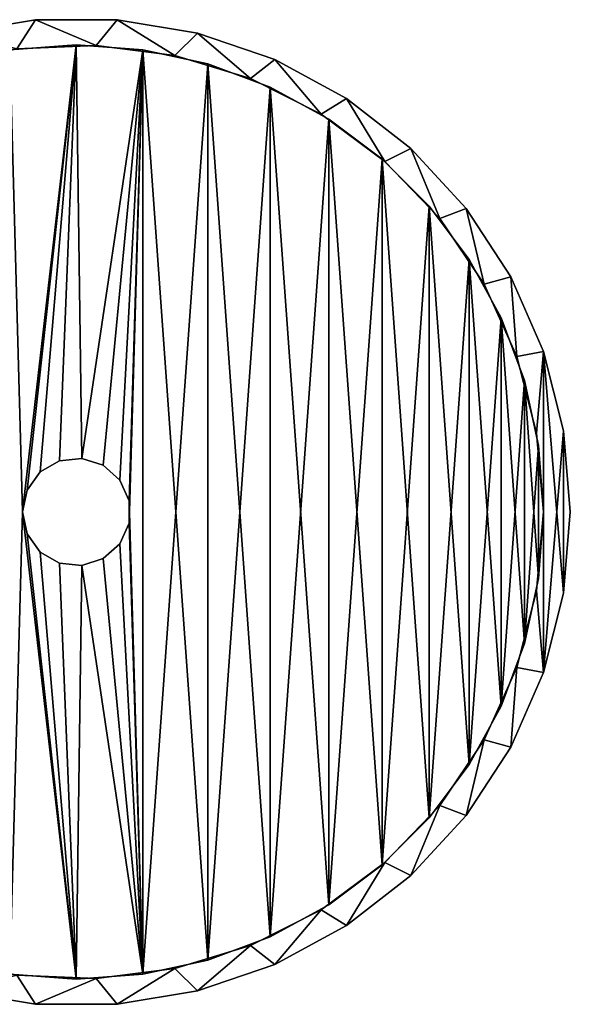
# Model space of a CAD drawing. Header units: millimetres. Extents: x -1.2 to 53.8, y -1.1 to 53.7.
# Tile 2 of 2: x 23.1 to 53.8, y -1.1 to 53.7. Entities that reach past the tile are written whole.
import ezdxf

# ---------------------------------------------------------------- set-up
doc = ezdxf.new("R2010")
doc.units = ezdxf.units.MM
doc.header["$LTSCALE"] = 25.4
doc.layers.get('0').update_dxf_attribs({"true_color": 0xff5454})

# ---------------------------------------------------------------- blocks, each defined once
blk = doc.blocks.new('CAMELEON-CANOPY-E-8551-8550.STL#2')
at = {"color": 0}
mesh = blk.add_polyface(dxfattribs=at)
corners = [(-0.865, 30.794, 0), (-0.865, 21.741, 0), (-1.24, 26.268, 0), (0.25, 35.197, 0), (0.25, 17.338, 0), (0.26, 26.268, 0), (0.354, 28.473, 0), (2.074, 39.356, 0), (1.099, 32.819, 0), (2.568, 36.977, 0), (4.559, 43.159, 0), (4.719, 40.827, 0), (7.635, 46.5, 0), (7.489, 44.258, 0), (10.8, 47.172, 0), (11.219, 49.29, 0), (14.555, 49.484, 0), (15.213, 51.451, 0), (18.647, 51.128, 0), (19.509, 52.926, 0), (22.958, 52.057, 0), (23.989, 53.674, 0), (27.363, 52.244, 0), (28.531, 53.674, 0), (31.738, 51.684, 0), (33.011, 52.926, 0), (35.954, 50.393, 0), (37.307, 51.451, 0), (39.892, 48.407, 0), (41.301, 49.29, 0), (43.438, 45.785, 0), (44.885, 46.5, 0), (46.489, 42.601, 0), (47.961, 43.159, 0), (48.958, 38.948, 0), (50.446, 39.356, 0), (50.775, 34.929, 0), (52.27, 35.197, 0), (51.886, 30.662, 0), (52.26, 26.268, 0), (0.354, 24.063, 0), (2.074, 13.179, 0), (1.099, 19.716, 0), (2.568, 15.558, 0), (4.559, 9.377, 0), (4.719, 11.708, 0), (7.635, 6.035, 0), (7.489, 8.277, 0), (10.8, 5.364, 0), (11.219, 3.246, 0), (14.555, 3.052, 0), (15.213, 1.084, 0), (18.647, 1.407, 0), (19.509, -0.391, 0), (22.958, 0.478, 0), (23.989, -1.138, 0), (27.363, 0.291, 0), (28.531, -1.138, 0), (31.738, 0.851, 0), (33.011, -0.391, 0), (35.954, 2.143, 0), (37.307, 1.084, 0), (39.892, 4.128, 0), (41.301, 3.246, 0), (43.438, 6.75, 0), (44.885, 6.035, 0), (46.489, 9.934, 0), (47.961, 9.377, 0), (48.958, 13.588, 0), (50.446, 13.179, 0), (50.775, 17.606, 0), (52.27, 17.338, 0), (51.886, 21.874, 0), (53.385, 30.794, 0), (53.385, 21.741, 0), (53.76, 26.268, 0)]
mesh.append_faces([[corners[k] for k in face] for face in [(0, 1, 2), (74, 73, 75)]], dxfattribs={"vtx0": -1, "color": 0})
mesh.append_faces([[corners[k] for k in face] for face in [(1, 3, 4), (5, 3, 6), (6, 7, 8), (8, 7, 9), (9, 10, 11), (11, 12, 13), (13, 12, 14), (14, 15, 16), (16, 17, 18), (18, 19, 20), (20, 21, 22), (22, 23, 24), (24, 25, 26), (26, 27, 28), (28, 29, 30), (30, 31, 32), (32, 33, 34), (34, 35, 36), (36, 37, 38), (38, 37, 39), (4, 40, 41), (40, 4, 5), (41, 43, 44), (44, 45, 46), (46, 48, 49), (49, 50, 51), (51, 52, 53), (53, 54, 55), (55, 56, 57), (57, 58, 59), (59, 60, 61), (61, 62, 63), (63, 64, 65), (65, 66, 67), (67, 68, 69), (69, 70, 71), (71, 73, 74)]], dxfattribs={"vtx0": -1, "vtx1": -1, "color": 0})
mesh.append_faces([[corners[k] for k in face] for face in [(4, 3, 5), (71, 39, 37)]], dxfattribs={"vtx0": -1, "vtx1": -1, "vtx2": -1, "color": 0})
mesh.append_faces([[corners[k] for k in face] for face in [(1, 0, 3), (6, 3, 7), (9, 7, 10), (11, 10, 12), (14, 12, 15), (16, 15, 17), (18, 17, 19), (20, 19, 21), (22, 21, 23), (24, 23, 25), (26, 25, 27), (28, 27, 29), (30, 29, 31), (32, 31, 33), (34, 33, 35), (36, 35, 37), (41, 40, 42), (41, 42, 43), (44, 43, 45), (46, 45, 47), (46, 47, 48), (49, 48, 50), (51, 50, 52), (53, 52, 54), (55, 54, 56), (57, 56, 58), (59, 58, 60), (61, 60, 62), (63, 62, 64), (65, 64, 66), (67, 66, 68), (69, 68, 70), (71, 70, 72), (71, 72, 39), (71, 37, 73)]], dxfattribs={"vtx0": -1, "vtx2": -1, "color": 0})
mesh = blk.add_polyface(dxfattribs=at)
corners = [(-0.865, 21.741, 76), (-0.865, 30.794, 76), (-1.24, 26.268, 76), (0.25, 17.338, 76), (0.25, 35.197, 76), (0.26, 26.268, 76), (0.354, 24.063, 76), (2.074, 13.179, 76), (1.099, 19.716, 76), (2.568, 15.558, 76), (4.559, 9.377, 76), (4.719, 11.708, 76), (7.635, 6.035, 76), (7.489, 8.277, 76), (10.8, 5.364, 76), (11.219, 3.246, 76), (14.555, 3.052, 76), (15.213, 1.084, 76), (18.647, 1.407, 76), (19.509, -0.391, 76), (22.958, 0.478, 76), (23.989, -1.138, 76), (27.363, 0.291, 76), (28.531, -1.138, 76), (31.738, 0.851, 76), (33.011, -0.391, 76), (35.954, 2.143, 76), (37.307, 1.084, 76), (39.892, 4.128, 76), (41.301, 3.246, 76), (43.438, 6.75, 76), (44.885, 6.035, 76), (46.489, 9.934, 76), (47.961, 9.377, 76), (48.958, 13.588, 76), (50.446, 13.179, 76), (50.775, 17.606, 76), (52.27, 17.338, 76), (51.886, 21.874, 76), (52.26, 26.268, 76), (0.354, 28.473, 76), (2.074, 39.356, 76), (1.099, 32.819, 76), (2.568, 36.977, 76), (4.559, 43.159, 76), (4.719, 40.827, 76), (7.635, 46.5, 76), (7.489, 44.258, 76), (10.8, 47.172, 76), (11.219, 49.29, 76), (14.555, 49.484, 76), (15.213, 51.451, 76), (18.647, 51.128, 76), (19.509, 52.926, 76), (22.958, 52.057, 76), (23.989, 53.674, 76), (27.363, 52.244, 76), (28.531, 53.674, 76), (31.738, 51.684, 76), (33.011, 52.926, 76), (35.954, 50.393, 76), (37.307, 51.451, 76), (39.892, 48.407, 76), (41.301, 49.29, 76), (43.438, 45.785, 76), (44.885, 46.5, 76), (46.489, 42.601, 76), (47.961, 43.159, 76), (48.958, 38.948, 76), (50.446, 39.356, 76), (50.775, 34.929, 76), (52.27, 35.197, 76), (51.886, 30.662, 76), (53.385, 21.741, 76), (53.385, 30.794, 76), (53.76, 26.268, 76)]
mesh.append_faces([[corners[k] for k in face] for face in [(0, 1, 2), (74, 73, 75)]], dxfattribs={"vtx0": -1, "color": 0})
mesh.append_faces([[corners[k] for k in face] for face in [(1, 3, 4), (5, 3, 6), (6, 7, 8), (8, 7, 9), (9, 10, 11), (11, 12, 13), (13, 12, 14), (14, 15, 16), (16, 17, 18), (18, 19, 20), (20, 21, 22), (22, 23, 24), (24, 25, 26), (26, 27, 28), (28, 29, 30), (30, 31, 32), (32, 33, 34), (34, 35, 36), (36, 37, 38), (38, 37, 39), (4, 40, 41), (40, 4, 5), (41, 43, 44), (44, 45, 46), (46, 48, 49), (49, 50, 51), (51, 52, 53), (53, 54, 55), (55, 56, 57), (57, 58, 59), (59, 60, 61), (61, 62, 63), (63, 64, 65), (65, 66, 67), (67, 68, 69), (69, 70, 71), (71, 73, 74)]], dxfattribs={"vtx0": -1, "vtx1": -1, "color": 0})
mesh.append_faces([[corners[k] for k in face] for face in [(4, 3, 5), (71, 39, 37)]], dxfattribs={"vtx0": -1, "vtx1": -1, "vtx2": -1, "color": 0})
mesh.append_faces([[corners[k] for k in face] for face in [(1, 0, 3), (6, 3, 7), (9, 7, 10), (11, 10, 12), (14, 12, 15), (16, 15, 17), (18, 17, 19), (20, 19, 21), (22, 21, 23), (24, 23, 25), (26, 25, 27), (28, 27, 29), (30, 29, 31), (32, 31, 33), (34, 33, 35), (36, 35, 37), (41, 40, 42), (41, 42, 43), (44, 43, 45), (46, 45, 47), (46, 47, 48), (49, 48, 50), (51, 50, 52), (53, 52, 54), (55, 54, 56), (57, 56, 58), (59, 58, 60), (61, 60, 62), (63, 62, 64), (65, 64, 66), (67, 66, 68), (69, 68, 70), (71, 70, 72), (71, 72, 39), (71, 37, 73)]], dxfattribs={"vtx0": -1, "vtx2": -1, "color": 0})
mesh = blk.add_polyface(dxfattribs=at)
corners = [(19.509, 52.926, 76), (23.989, 53.674, 0), (19.509, 52.926, 0), (23.989, 53.674, 76)]
mesh.append_faces([[corners[k] for k in face] for face in [(0, 1, 2), (1, 0, 3)]], dxfattribs={"vtx0": -1, "color": 0})
mesh = blk.add_polyface(dxfattribs=at)
corners = [(23.989, 53.674, 76), (28.531, 53.674, 0), (23.989, 53.674, 0), (28.531, 53.674, 76)]
mesh.append_faces([[corners[k] for k in face] for face in [(0, 1, 2), (1, 0, 3)]], dxfattribs={"vtx0": -1, "color": 0})
mesh = blk.add_polyface(dxfattribs=at)
corners = [(28.531, 53.674, 76), (33.011, 52.926, 0), (28.531, 53.674, 0), (33.011, 52.926, 76)]
mesh.append_faces([[corners[k] for k in face] for face in [(0, 1, 2), (1, 0, 3)]], dxfattribs={"vtx0": -1, "color": 0})
mesh = blk.add_polyface(dxfattribs=at)
corners = [(33.011, 52.926, 76), (37.307, 51.451, 0), (33.011, 52.926, 0), (37.307, 51.451, 76)]
mesh.append_faces([[corners[k] for k in face] for face in [(0, 1, 2), (1, 0, 3)]], dxfattribs={"vtx0": -1, "color": 0})
mesh = blk.add_polyface(dxfattribs=at)
corners = [(0.525, 22.568, 2.8), (0.525, 29.968, 2.8), (0.26, 26.268, 2.8), (1.313, 18.943, 2.8), (1.313, 33.593, 2.8), (2.61, 15.467, 2.8), (2.61, 37.069, 2.8), (4.387, 12.211, 2.8), (4.387, 40.324, 2.8), (6.611, 9.241, 2.8), (6.611, 43.294, 2.8), (9.234, 6.618, 2.8), (9.234, 45.917, 2.8), (12.203, 4.395, 2.8), (12.203, 48.14, 2.8), (15.459, 2.617, 2.8), (15.459, 49.918, 2.8), (18.935, 1.321, 2.8), (18.935, 51.215, 2.8), (22.56, 0.532, 2.8), (22.56, 52.003, 2.8), (23.26, 26.268, 2.8), (26.26, 0.268, 2.8), (23.519, 25.048, 2.8), (24.253, 24.038, 2.8), (25.333, 23.415, 2.8), (26.574, 23.284, 2.8), (29.96, 0.532, 2.8), (27.76, 23.67, 2.8), (28.687, 24.504, 2.8), (29.194, 25.644, 2.8), (29.194, 26.891, 2.8), (26.26, 52.268, 2.8), (23.519, 27.488, 2.8), (24.253, 28.497, 2.8), (25.333, 29.121, 2.8), (26.574, 29.251, 2.8), (29.96, 52.003, 2.8), (27.76, 28.866, 2.8), (28.687, 28.031, 2.8), (33.585, 1.321, 2.8), (33.585, 51.215, 2.8), (37.061, 2.617, 2.8), (37.061, 49.918, 2.8), (40.317, 4.395, 2.8), (40.317, 48.14, 2.8), (43.286, 6.618, 2.8), (43.286, 45.917, 2.8), (45.909, 9.241, 2.8), (45.909, 43.294, 2.8), (48.133, 12.211, 2.8), (48.133, 40.324, 2.8), (49.91, 15.467, 2.8), (49.91, 37.069, 2.8), (51.207, 18.943, 2.8), (51.207, 33.593, 2.8), (51.995, 22.568, 2.8), (51.995, 29.968, 2.8), (52.26, 26.268, 2.8)]
mesh.append_faces([[corners[k] for k in face] for face in [(0, 1, 2), (57, 56, 58)]], dxfattribs={"vtx0": -1, "color": 0})
mesh.append_faces([[corners[k] for k in face] for face in [(1, 3, 4), (4, 5, 6), (6, 7, 8), (8, 9, 10), (10, 11, 12), (12, 13, 14), (14, 15, 16), (16, 17, 18), (18, 19, 20), (21, 22, 23), (23, 22, 24), (24, 22, 25), (25, 22, 26), (26, 27, 28), (28, 27, 29), (29, 27, 30), (30, 27, 31), (32, 36, 37), (37, 40, 41), (41, 42, 43), (43, 44, 45), (45, 46, 47), (47, 48, 49), (49, 50, 51), (51, 52, 53), (53, 54, 55), (55, 56, 57)]], dxfattribs={"vtx0": -1, "vtx1": -1, "color": 0})
mesh.append_faces([[corners[k] for k in face] for face in [(20, 19, 21), (37, 31, 27)]], dxfattribs={"vtx0": -1, "vtx1": -1, "vtx2": -1, "color": 0})
mesh.append_faces([[corners[k] for k in face] for face in [(1, 0, 3), (4, 3, 5), (6, 5, 7), (8, 7, 9), (10, 9, 11), (12, 11, 13), (14, 13, 15), (16, 15, 17), (18, 17, 19), (21, 19, 22), (26, 22, 27), (21, 32, 20), (32, 21, 33), (32, 33, 34), (32, 34, 35), (32, 35, 36), (37, 36, 38), (37, 38, 39), (37, 39, 31), (37, 27, 40), (41, 40, 42), (43, 42, 44), (45, 44, 46), (47, 46, 48), (49, 48, 50), (51, 50, 52), (53, 52, 54), (55, 54, 56)]], dxfattribs={"vtx0": -1, "vtx2": -1, "color": 0})
mesh = blk.add_polyface(dxfattribs=at)
corners = [(0.525, 29.968, 2), (0.525, 22.568, 2), (0.26, 26.268, 2), (1.313, 33.593, 2), (1.313, 18.943, 2), (2.61, 37.069, 2), (2.61, 15.467, 2), (4.387, 40.324, 2), (4.387, 12.211, 2), (6.611, 43.294, 2), (6.611, 9.241, 2), (9.234, 45.917, 2), (9.234, 6.618, 2), (12.203, 48.14, 2), (12.203, 4.395, 2), (15.459, 49.918, 2), (15.459, 2.617, 2), (18.935, 51.215, 2), (18.935, 1.321, 2), (22.56, 52.003, 2), (22.56, 0.532, 2), (23.26, 26.268, 2), (26.26, 52.268, 2), (23.519, 27.488, 2), (24.253, 28.497, 2), (25.333, 29.121, 2), (26.574, 29.251, 2), (29.96, 52.003, 2), (27.76, 28.866, 2), (28.687, 28.031, 2), (29.194, 26.891, 2), (29.194, 25.644, 2), (26.26, 0.268, 2), (23.519, 25.048, 2), (24.253, 24.038, 2), (25.333, 23.415, 2), (26.574, 23.284, 2), (29.96, 0.532, 2), (27.76, 23.67, 2), (28.687, 24.504, 2), (33.585, 51.215, 2), (33.585, 1.321, 2), (37.061, 49.918, 2), (37.061, 2.617, 2), (40.317, 48.14, 2), (40.317, 4.395, 2), (43.286, 45.917, 2), (43.286, 6.618, 2), (45.909, 43.294, 2), (45.909, 9.241, 2), (48.133, 40.324, 2), (48.133, 12.211, 2), (49.91, 37.069, 2), (49.91, 15.467, 2), (51.207, 33.593, 2), (51.207, 18.943, 2), (51.995, 29.968, 2), (51.995, 22.568, 2), (52.26, 26.268, 2)]
mesh.append_faces([[corners[k] for k in face] for face in [(0, 1, 2), (57, 56, 58)]], dxfattribs={"vtx0": -1, "color": 0})
mesh.append_faces([[corners[k] for k in face] for face in [(1, 3, 4), (4, 5, 6), (6, 7, 8), (8, 9, 10), (10, 11, 12), (12, 13, 14), (14, 15, 16), (16, 17, 18), (18, 19, 20), (21, 22, 23), (23, 22, 24), (24, 22, 25), (25, 22, 26), (26, 27, 28), (28, 27, 29), (29, 27, 30), (30, 27, 31), (32, 36, 37), (37, 40, 41), (41, 42, 43), (43, 44, 45), (45, 46, 47), (47, 48, 49), (49, 50, 51), (51, 52, 53), (53, 54, 55), (55, 56, 57)]], dxfattribs={"vtx0": -1, "vtx1": -1, "color": 0})
mesh.append_faces([[corners[k] for k in face] for face in [(20, 19, 21), (37, 31, 27)]], dxfattribs={"vtx0": -1, "vtx1": -1, "vtx2": -1, "color": 0})
mesh.append_faces([[corners[k] for k in face] for face in [(1, 0, 3), (4, 3, 5), (6, 5, 7), (8, 7, 9), (10, 9, 11), (12, 11, 13), (14, 13, 15), (16, 15, 17), (18, 17, 19), (21, 19, 22), (26, 22, 27), (21, 32, 20), (32, 21, 33), (32, 33, 34), (32, 34, 35), (32, 35, 36), (37, 36, 38), (37, 38, 39), (37, 39, 31), (37, 27, 40), (41, 40, 42), (43, 42, 44), (45, 44, 46), (47, 46, 48), (49, 48, 50), (51, 50, 52), (53, 52, 54), (55, 54, 56)]], dxfattribs={"vtx0": -1, "vtx2": -1, "color": 0})
mesh = blk.add_polyface(dxfattribs=at)
corners = [(22.56, 52.003, 2.8), (26.26, 52.268, 2), (22.56, 52.003, 2), (26.26, 52.268, 2.8)]
mesh.append_faces([[corners[k] for k in face] for face in [(0, 1, 2), (1, 0, 3)]], dxfattribs={"vtx0": -1, "color": 0})
mesh = blk.add_polyface(dxfattribs=at)
corners = [(27.363, 52.244, 76), (22.958, 52.057, 0), (27.363, 52.244, 0), (22.958, 52.057, 76)]
mesh.append_faces([[corners[k] for k in face] for face in [(0, 1, 2), (1, 0, 3)]], dxfattribs={"vtx0": -1, "color": 0})
mesh = blk.add_polyface(dxfattribs=at)
corners = [(26.26, 52.268, 2.8), (29.96, 52.003, 2), (26.26, 52.268, 2), (29.96, 52.003, 2.8)]
mesh.append_faces([[corners[k] for k in face] for face in [(0, 1, 2), (1, 0, 3)]], dxfattribs={"vtx0": -1, "color": 0})
mesh = blk.add_polyface(dxfattribs=at)
corners = [(31.738, 51.684, 76), (27.363, 52.244, 0), (31.738, 51.684, 0), (27.363, 52.244, 76)]
mesh.append_faces([[corners[k] for k in face] for face in [(0, 1, 2), (1, 0, 3)]], dxfattribs={"vtx0": -1, "color": 0})
mesh = blk.add_polyface(dxfattribs=at)
corners = [(29.96, 52.003, 2.8), (33.585, 51.215, 2), (29.96, 52.003, 2), (33.585, 51.215, 2.8)]
mesh.append_faces([[corners[k] for k in face] for face in [(0, 1, 2), (1, 0, 3)]], dxfattribs={"vtx0": -1, "color": 0})
mesh = blk.add_polyface(dxfattribs=at)
corners = [(35.954, 50.393, 76), (31.738, 51.684, 0), (35.954, 50.393, 0), (31.738, 51.684, 76)]
mesh.append_faces([[corners[k] for k in face] for face in [(0, 1, 2), (1, 0, 3)]], dxfattribs={"vtx0": -1, "color": 0})
mesh = blk.add_polyface(dxfattribs=at)
corners = [(33.585, 51.215, 2.8), (37.061, 49.918, 2), (33.585, 51.215, 2), (37.061, 49.918, 2.8)]
mesh.append_faces([[corners[k] for k in face] for face in [(0, 1, 2), (1, 0, 3)]], dxfattribs={"vtx0": -1, "color": 0})
mesh = blk.add_polyface(dxfattribs=at)
corners = [(37.307, 51.451, 76), (41.301, 49.29, 0), (37.307, 51.451, 0), (41.301, 49.29, 76)]
mesh.append_faces([[corners[k] for k in face] for face in [(0, 1, 2), (1, 0, 3)]], dxfattribs={"vtx0": -1, "color": 0})
mesh = blk.add_polyface(dxfattribs=at)
corners = [(39.892, 48.407, 76), (35.954, 50.393, 0), (39.892, 48.407, 0), (35.954, 50.393, 76)]
mesh.append_faces([[corners[k] for k in face] for face in [(0, 1, 2), (1, 0, 3)]], dxfattribs={"vtx0": -1, "color": 0})
mesh = blk.add_polyface(dxfattribs=at)
corners = [(37.061, 49.918, 2.8), (40.317, 48.14, 2), (37.061, 49.918, 2), (40.317, 48.14, 2.8)]
mesh.append_faces([[corners[k] for k in face] for face in [(0, 1, 2), (1, 0, 3)]], dxfattribs={"vtx0": -1, "color": 0})
mesh = blk.add_polyface(dxfattribs=at)
corners = [(41.301, 49.29, 76), (44.885, 46.5, 0), (41.301, 49.29, 0), (44.885, 46.5, 76)]
mesh.append_faces([[corners[k] for k in face] for face in [(0, 1, 2), (1, 0, 3)]], dxfattribs={"vtx0": -1, "color": 0})
mesh = blk.add_polyface(dxfattribs=at)
corners = [(43.438, 45.785, 76), (39.892, 48.407, 0), (43.438, 45.785, 0), (39.892, 48.407, 76)]
mesh.append_faces([[corners[k] for k in face] for face in [(0, 1, 2), (1, 0, 3)]], dxfattribs={"vtx0": -1, "color": 0})
mesh = blk.add_polyface(dxfattribs=at)
corners = [(40.317, 48.14, 2.8), (43.286, 45.917, 2), (40.317, 48.14, 2), (43.286, 45.917, 2.8)]
mesh.append_faces([[corners[k] for k in face] for face in [(0, 1, 2), (1, 0, 3)]], dxfattribs={"vtx0": -1, "color": 0})
mesh = blk.add_polyface(dxfattribs=at)
corners = [(44.885, 46.5, 0), (47.961, 43.159, 76), (47.961, 43.159, 0), (44.885, 46.5, 76)]
mesh.append_faces([[corners[k] for k in face] for face in [(0, 1, 2), (1, 0, 3)]], dxfattribs={"vtx0": -1, "color": 0})
mesh = blk.add_polyface(dxfattribs=at)
corners = [(43.286, 45.917, 2), (45.909, 43.294, 2.8), (45.909, 43.294, 2), (43.286, 45.917, 2.8)]
mesh.append_faces([[corners[k] for k in face] for face in [(0, 1, 2), (1, 0, 3)]], dxfattribs={"vtx0": -1, "color": 0})
mesh = blk.add_polyface(dxfattribs=at)
corners = [(43.438, 45.785, 76), (46.489, 42.601, 0), (46.489, 42.601, 76), (43.438, 45.785, 0)]
mesh.append_faces([[corners[k] for k in face] for face in [(0, 1, 2), (1, 0, 3)]], dxfattribs={"vtx0": -1, "color": 0})
mesh = blk.add_polyface(dxfattribs=at)
corners = [(45.909, 43.294, 2), (48.133, 40.324, 2.8), (48.133, 40.324, 2), (45.909, 43.294, 2.8)]
mesh.append_faces([[corners[k] for k in face] for face in [(0, 1, 2), (1, 0, 3)]], dxfattribs={"vtx0": -1, "color": 0})
mesh = blk.add_polyface(dxfattribs=at)
corners = [(47.961, 43.159, 0), (50.446, 39.356, 76), (50.446, 39.356, 0), (47.961, 43.159, 76)]
mesh.append_faces([[corners[k] for k in face] for face in [(0, 1, 2), (1, 0, 3)]], dxfattribs={"vtx0": -1, "color": 0})
mesh = blk.add_polyface(dxfattribs=at)
corners = [(46.489, 42.601, 76), (48.958, 38.948, 0), (48.958, 38.948, 76), (46.489, 42.601, 0)]
mesh.append_faces([[corners[k] for k in face] for face in [(0, 1, 2), (1, 0, 3)]], dxfattribs={"vtx0": -1, "color": 0})
mesh = blk.add_polyface(dxfattribs=at)
corners = [(48.133, 40.324, 2), (49.91, 37.069, 2.8), (49.91, 37.069, 2), (48.133, 40.324, 2.8)]
mesh.append_faces([[corners[k] for k in face] for face in [(0, 1, 2), (1, 0, 3)]], dxfattribs={"vtx0": -1, "color": 0})
mesh = blk.add_polyface(dxfattribs=at)
corners = [(48.958, 38.948, 76), (50.775, 34.929, 0), (50.775, 34.929, 76), (48.958, 38.948, 0)]
mesh.append_faces([[corners[k] for k in face] for face in [(0, 1, 2), (1, 0, 3)]], dxfattribs={"vtx0": -1, "color": 0})
mesh = blk.add_polyface(dxfattribs=at)
corners = [(50.446, 39.356, 0), (52.27, 35.197, 76), (52.27, 35.197, 0), (50.446, 39.356, 76)]
mesh.append_faces([[corners[k] for k in face] for face in [(0, 1, 2), (1, 0, 3)]], dxfattribs={"vtx0": -1, "color": 0})
mesh = blk.add_polyface(dxfattribs=at)
corners = [(49.91, 37.069, 2), (51.207, 33.593, 2.8), (51.207, 33.593, 2), (49.91, 37.069, 2.8)]
mesh.append_faces([[corners[k] for k in face] for face in [(0, 1, 2), (1, 0, 3)]], dxfattribs={"vtx0": -1, "color": 0})
mesh = blk.add_polyface(dxfattribs=at)
corners = [(52.27, 35.197, 0), (53.385, 30.794, 76), (53.385, 30.794, 0), (52.27, 35.197, 76)]
mesh.append_faces([[corners[k] for k in face] for face in [(0, 1, 2), (1, 0, 3)]], dxfattribs={"vtx0": -1, "color": 0})
mesh = blk.add_polyface(dxfattribs=at)
corners = [(50.775, 34.929, 76), (51.886, 30.662, 0), (51.886, 30.662, 76), (50.775, 34.929, 0)]
mesh.append_faces([[corners[k] for k in face] for face in [(0, 1, 2), (1, 0, 3)]], dxfattribs={"vtx0": -1, "color": 0})
mesh = blk.add_polyface(dxfattribs=at)
corners = [(51.207, 33.593, 2), (51.995, 29.968, 2.8), (51.995, 29.968, 2), (51.207, 33.593, 2.8)]
mesh.append_faces([[corners[k] for k in face] for face in [(0, 1, 2), (1, 0, 3)]], dxfattribs={"vtx0": -1, "color": 0})
mesh = blk.add_polyface(dxfattribs=at)
corners = [(53.385, 30.794, 0), (53.76, 26.268, 76), (53.76, 26.268, 0), (53.385, 30.794, 76)]
mesh.append_faces([[corners[k] for k in face] for face in [(0, 1, 2), (1, 0, 3)]], dxfattribs={"vtx0": -1, "color": 0})
mesh = blk.add_polyface(dxfattribs=at)
corners = [(51.886, 30.662, 76), (52.26, 26.268, 0), (52.26, 26.268, 76), (51.886, 30.662, 0)]
mesh.append_faces([[corners[k] for k in face] for face in [(0, 1, 2), (1, 0, 3)]], dxfattribs={"vtx0": -1, "color": 0})
mesh = blk.add_polyface(dxfattribs=at)
corners = [(51.995, 29.968, 2), (52.26, 26.268, 2.8), (52.26, 26.268, 2), (51.995, 29.968, 2.8)]
mesh.append_faces([[corners[k] for k in face] for face in [(0, 1, 2), (1, 0, 3)]], dxfattribs={"vtx0": -1, "color": 0})
mesh = blk.add_polyface(dxfattribs=at)
corners = [(25.333, 29.121, 2.8), (24.253, 28.497, 2), (25.333, 29.121, 2), (24.253, 28.497, 2.8)]
mesh.append_faces([[corners[k] for k in face] for face in [(0, 1, 2), (1, 0, 3)]], dxfattribs={"vtx0": -1, "color": 0})
mesh = blk.add_polyface(dxfattribs=at)
corners = [(26.574, 29.251, 2.8), (25.333, 29.121, 2), (26.574, 29.251, 2), (25.333, 29.121, 2.8)]
mesh.append_faces([[corners[k] for k in face] for face in [(0, 1, 2), (1, 0, 3)]], dxfattribs={"vtx0": -1, "color": 0})
mesh = blk.add_polyface(dxfattribs=at)
corners = [(27.76, 28.866, 2.8), (26.574, 29.251, 2), (27.76, 28.866, 2), (26.574, 29.251, 2.8)]
mesh.append_faces([[corners[k] for k in face] for face in [(0, 1, 2), (1, 0, 3)]], dxfattribs={"vtx0": -1, "color": 0})
mesh = blk.add_polyface(dxfattribs=at)
corners = [(28.687, 28.031, 2.8), (27.76, 28.866, 2), (28.687, 28.031, 2), (27.76, 28.866, 2.8)]
mesh.append_faces([[corners[k] for k in face] for face in [(0, 1, 2), (1, 0, 3)]], dxfattribs={"vtx0": -1, "color": 0})
mesh = blk.add_polyface(dxfattribs=at)
corners = [(24.253, 28.497, 2), (23.519, 27.488, 2.8), (23.519, 27.488, 2), (24.253, 28.497, 2.8)]
mesh.append_faces([[corners[k] for k in face] for face in [(0, 1, 2), (1, 0, 3)]], dxfattribs={"vtx0": -1, "color": 0})
mesh = blk.add_polyface(dxfattribs=at)
corners = [(28.687, 28.031, 2.8), (29.194, 26.891, 2), (29.194, 26.891, 2.8), (28.687, 28.031, 2)]
mesh.append_faces([[corners[k] for k in face] for face in [(0, 1, 2), (1, 0, 3)]], dxfattribs={"vtx0": -1, "color": 0})
mesh = blk.add_polyface(dxfattribs=at)
corners = [(23.519, 27.488, 2), (23.26, 26.268, 2.8), (23.26, 26.268, 2), (23.519, 27.488, 2.8)]
mesh.append_faces([[corners[k] for k in face] for face in [(0, 1, 2), (1, 0, 3)]], dxfattribs={"vtx0": -1, "color": 0})
mesh = blk.add_polyface(dxfattribs=at)
corners = [(29.194, 26.891, 2.8), (29.194, 25.644, 2), (29.194, 25.644, 2.8), (29.194, 26.891, 2)]
mesh.append_faces([[corners[k] for k in face] for face in [(0, 1, 2), (1, 0, 3)]], dxfattribs={"vtx0": -1, "color": 0})
mesh = blk.add_polyface(dxfattribs=at)
corners = [(23.26, 26.268, 2), (23.519, 25.048, 2.8), (23.519, 25.048, 2), (23.26, 26.268, 2.8)]
mesh.append_faces([[corners[k] for k in face] for face in [(0, 1, 2), (1, 0, 3)]], dxfattribs={"vtx0": -1, "color": 0})
mesh = blk.add_polyface(dxfattribs=at)
corners = [(52.26, 26.268, 76), (51.886, 21.874, 0), (51.886, 21.874, 76), (52.26, 26.268, 0)]
mesh.append_faces([[corners[k] for k in face] for face in [(0, 1, 2), (1, 0, 3)]], dxfattribs={"vtx0": -1, "color": 0})
mesh = blk.add_polyface(dxfattribs=at)
corners = [(52.26, 26.268, 2), (51.995, 22.568, 2.8), (51.995, 22.568, 2), (52.26, 26.268, 2.8)]
mesh.append_faces([[corners[k] for k in face] for face in [(0, 1, 2), (1, 0, 3)]], dxfattribs={"vtx0": -1, "color": 0})
mesh = blk.add_polyface(dxfattribs=at)
corners = [(53.76, 26.268, 0), (53.385, 21.741, 76), (53.385, 21.741, 0), (53.76, 26.268, 76)]
mesh.append_faces([[corners[k] for k in face] for face in [(0, 1, 2), (1, 0, 3)]], dxfattribs={"vtx0": -1, "color": 0})
mesh = blk.add_polyface(dxfattribs=at)
corners = [(29.194, 25.644, 2.8), (28.687, 24.504, 2), (28.687, 24.504, 2.8), (29.194, 25.644, 2)]
mesh.append_faces([[corners[k] for k in face] for face in [(0, 1, 2), (1, 0, 3)]], dxfattribs={"vtx0": -1, "color": 0})
mesh = blk.add_polyface(dxfattribs=at)
corners = [(23.519, 25.048, 2), (24.253, 24.038, 2.8), (24.253, 24.038, 2), (23.519, 25.048, 2.8)]
mesh.append_faces([[corners[k] for k in face] for face in [(0, 1, 2), (1, 0, 3)]], dxfattribs={"vtx0": -1, "color": 0})
mesh = blk.add_polyface(dxfattribs=at)
corners = [(27.76, 23.67, 2.8), (28.687, 24.504, 2), (27.76, 23.67, 2), (28.687, 24.504, 2.8)]
mesh.append_faces([[corners[k] for k in face] for face in [(0, 1, 2), (1, 0, 3)]], dxfattribs={"vtx0": -1, "color": 0})
mesh = blk.add_polyface(dxfattribs=at)
corners = [(24.253, 24.038, 2.8), (25.333, 23.415, 2), (24.253, 24.038, 2), (25.333, 23.415, 2.8)]
mesh.append_faces([[corners[k] for k in face] for face in [(0, 1, 2), (1, 0, 3)]], dxfattribs={"vtx0": -1, "color": 0})
mesh = blk.add_polyface(dxfattribs=at)
corners = [(26.574, 23.284, 2.8), (27.76, 23.67, 2), (26.574, 23.284, 2), (27.76, 23.67, 2.8)]
mesh.append_faces([[corners[k] for k in face] for face in [(0, 1, 2), (1, 0, 3)]], dxfattribs={"vtx0": -1, "color": 0})
mesh = blk.add_polyface(dxfattribs=at)
corners = [(25.333, 23.415, 2.8), (26.574, 23.284, 2), (25.333, 23.415, 2), (26.574, 23.284, 2.8)]
mesh.append_faces([[corners[k] for k in face] for face in [(0, 1, 2), (1, 0, 3)]], dxfattribs={"vtx0": -1, "color": 0})
mesh = blk.add_polyface(dxfattribs=at)
corners = [(51.995, 22.568, 2), (51.207, 18.943, 2.8), (51.207, 18.943, 2), (51.995, 22.568, 2.8)]
mesh.append_faces([[corners[k] for k in face] for face in [(0, 1, 2), (1, 0, 3)]], dxfattribs={"vtx0": -1, "color": 0})
mesh = blk.add_polyface(dxfattribs=at)
corners = [(51.886, 21.874, 76), (50.775, 17.606, 0), (50.775, 17.606, 76), (51.886, 21.874, 0)]
mesh.append_faces([[corners[k] for k in face] for face in [(0, 1, 2), (1, 0, 3)]], dxfattribs={"vtx0": -1, "color": 0})
mesh = blk.add_polyface(dxfattribs=at)
corners = [(53.385, 21.741, 0), (52.27, 17.338, 76), (52.27, 17.338, 0), (53.385, 21.741, 76)]
mesh.append_faces([[corners[k] for k in face] for face in [(0, 1, 2), (1, 0, 3)]], dxfattribs={"vtx0": -1, "color": 0})
mesh = blk.add_polyface(dxfattribs=at)
corners = [(51.207, 18.943, 2), (49.91, 15.467, 2.8), (49.91, 15.467, 2), (51.207, 18.943, 2.8)]
mesh.append_faces([[corners[k] for k in face] for face in [(0, 1, 2), (1, 0, 3)]], dxfattribs={"vtx0": -1, "color": 0})
mesh = blk.add_polyface(dxfattribs=at)
corners = [(50.775, 17.606, 76), (48.958, 13.588, 0), (48.958, 13.588, 76), (50.775, 17.606, 0)]
mesh.append_faces([[corners[k] for k in face] for face in [(0, 1, 2), (1, 0, 3)]], dxfattribs={"vtx0": -1, "color": 0})
mesh = blk.add_polyface(dxfattribs=at)
corners = [(52.27, 17.338, 0), (50.446, 13.179, 76), (50.446, 13.179, 0), (52.27, 17.338, 76)]
mesh.append_faces([[corners[k] for k in face] for face in [(0, 1, 2), (1, 0, 3)]], dxfattribs={"vtx0": -1, "color": 0})
mesh = blk.add_polyface(dxfattribs=at)
corners = [(49.91, 15.467, 2), (48.133, 12.211, 2.8), (48.133, 12.211, 2), (49.91, 15.467, 2.8)]
mesh.append_faces([[corners[k] for k in face] for face in [(0, 1, 2), (1, 0, 3)]], dxfattribs={"vtx0": -1, "color": 0})
mesh = blk.add_polyface(dxfattribs=at)
corners = [(48.958, 13.588, 76), (46.489, 9.934, 0), (46.489, 9.934, 76), (48.958, 13.588, 0)]
mesh.append_faces([[corners[k] for k in face] for face in [(0, 1, 2), (1, 0, 3)]], dxfattribs={"vtx0": -1, "color": 0})
mesh = blk.add_polyface(dxfattribs=at)
corners = [(50.446, 13.179, 0), (47.961, 9.377, 76), (47.961, 9.377, 0), (50.446, 13.179, 76)]
mesh.append_faces([[corners[k] for k in face] for face in [(0, 1, 2), (1, 0, 3)]], dxfattribs={"vtx0": -1, "color": 0})
mesh = blk.add_polyface(dxfattribs=at)
corners = [(48.133, 12.211, 2), (45.909, 9.241, 2.8), (45.909, 9.241, 2), (48.133, 12.211, 2.8)]
mesh.append_faces([[corners[k] for k in face] for face in [(0, 1, 2), (1, 0, 3)]], dxfattribs={"vtx0": -1, "color": 0})
mesh = blk.add_polyface(dxfattribs=at)
corners = [(46.489, 9.934, 76), (43.438, 6.75, 0), (43.438, 6.75, 76), (46.489, 9.934, 0)]
mesh.append_faces([[corners[k] for k in face] for face in [(0, 1, 2), (1, 0, 3)]], dxfattribs={"vtx0": -1, "color": 0})
mesh = blk.add_polyface(dxfattribs=at)
corners = [(47.961, 9.377, 0), (44.885, 6.035, 76), (44.885, 6.035, 0), (47.961, 9.377, 76)]
mesh.append_faces([[corners[k] for k in face] for face in [(0, 1, 2), (1, 0, 3)]], dxfattribs={"vtx0": -1, "color": 0})
mesh = blk.add_polyface(dxfattribs=at)
corners = [(45.909, 9.241, 2), (43.286, 6.618, 2.8), (43.286, 6.618, 2), (45.909, 9.241, 2.8)]
mesh.append_faces([[corners[k] for k in face] for face in [(0, 1, 2), (1, 0, 3)]], dxfattribs={"vtx0": -1, "color": 0})
mesh = blk.add_polyface(dxfattribs=at)
corners = [(39.892, 4.128, 76), (43.438, 6.75, 0), (39.892, 4.128, 0), (43.438, 6.75, 76)]
mesh.append_faces([[corners[k] for k in face] for face in [(0, 1, 2), (1, 0, 3)]], dxfattribs={"vtx0": -1, "color": 0})
mesh = blk.add_polyface(dxfattribs=at)
corners = [(43.286, 6.618, 2.8), (40.317, 4.395, 2), (43.286, 6.618, 2), (40.317, 4.395, 2.8)]
mesh.append_faces([[corners[k] for k in face] for face in [(0, 1, 2), (1, 0, 3)]], dxfattribs={"vtx0": -1, "color": 0})
mesh = blk.add_polyface(dxfattribs=at)
corners = [(44.885, 6.035, 76), (41.301, 3.246, 0), (44.885, 6.035, 0), (41.301, 3.246, 76)]
mesh.append_faces([[corners[k] for k in face] for face in [(0, 1, 2), (1, 0, 3)]], dxfattribs={"vtx0": -1, "color": 0})
mesh = blk.add_polyface(dxfattribs=at)
corners = [(40.317, 4.395, 2.8), (37.061, 2.617, 2), (40.317, 4.395, 2), (37.061, 2.617, 2.8)]
mesh.append_faces([[corners[k] for k in face] for face in [(0, 1, 2), (1, 0, 3)]], dxfattribs={"vtx0": -1, "color": 0})
mesh = blk.add_polyface(dxfattribs=at)
corners = [(35.954, 2.143, 76), (39.892, 4.128, 0), (35.954, 2.143, 0), (39.892, 4.128, 76)]
mesh.append_faces([[corners[k] for k in face] for face in [(0, 1, 2), (1, 0, 3)]], dxfattribs={"vtx0": -1, "color": 0})
mesh = blk.add_polyface(dxfattribs=at)
corners = [(41.301, 3.246, 76), (37.307, 1.084, 0), (41.301, 3.246, 0), (37.307, 1.084, 76)]
mesh.append_faces([[corners[k] for k in face] for face in [(0, 1, 2), (1, 0, 3)]], dxfattribs={"vtx0": -1, "color": 0})
mesh = blk.add_polyface(dxfattribs=at)
corners = [(37.061, 2.617, 2.8), (33.585, 1.321, 2), (37.061, 2.617, 2), (33.585, 1.321, 2.8)]
mesh.append_faces([[corners[k] for k in face] for face in [(0, 1, 2), (1, 0, 3)]], dxfattribs={"vtx0": -1, "color": 0})
mesh = blk.add_polyface(dxfattribs=at)
corners = [(31.738, 0.851, 76), (35.954, 2.143, 0), (31.738, 0.851, 0), (35.954, 2.143, 76)]
mesh.append_faces([[corners[k] for k in face] for face in [(0, 1, 2), (1, 0, 3)]], dxfattribs={"vtx0": -1, "color": 0})
mesh = blk.add_polyface(dxfattribs=at)
corners = [(33.585, 1.321, 2.8), (29.96, 0.532, 2), (33.585, 1.321, 2), (29.96, 0.532, 2.8)]
mesh.append_faces([[corners[k] for k in face] for face in [(0, 1, 2), (1, 0, 3)]], dxfattribs={"vtx0": -1, "color": 0})
mesh = blk.add_polyface(dxfattribs=at)
corners = [(27.363, 0.291, 76), (31.738, 0.851, 0), (27.363, 0.291, 0), (31.738, 0.851, 76)]
mesh.append_faces([[corners[k] for k in face] for face in [(0, 1, 2), (1, 0, 3)]], dxfattribs={"vtx0": -1, "color": 0})
mesh = blk.add_polyface(dxfattribs=at)
corners = [(37.307, 1.084, 76), (33.011, -0.391, 0), (37.307, 1.084, 0), (33.011, -0.391, 76)]
mesh.append_faces([[corners[k] for k in face] for face in [(0, 1, 2), (1, 0, 3)]], dxfattribs={"vtx0": -1, "color": 0})
mesh = blk.add_polyface(dxfattribs=at)
corners = [(26.26, 0.268, 2.8), (22.56, 0.532, 2), (26.26, 0.268, 2), (22.56, 0.532, 2.8)]
mesh.append_faces([[corners[k] for k in face] for face in [(0, 1, 2), (1, 0, 3)]], dxfattribs={"vtx0": -1, "color": 0})
mesh = blk.add_polyface(dxfattribs=at)
corners = [(22.958, 0.478, 76), (27.363, 0.291, 0), (22.958, 0.478, 0), (27.363, 0.291, 76)]
mesh.append_faces([[corners[k] for k in face] for face in [(0, 1, 2), (1, 0, 3)]], dxfattribs={"vtx0": -1, "color": 0})
mesh = blk.add_polyface(dxfattribs=at)
corners = [(29.96, 0.532, 2.8), (26.26, 0.268, 2), (29.96, 0.532, 2), (26.26, 0.268, 2.8)]
mesh.append_faces([[corners[k] for k in face] for face in [(0, 1, 2), (1, 0, 3)]], dxfattribs={"vtx0": -1, "color": 0})
mesh = blk.add_polyface(dxfattribs=at)
corners = [(23.989, -1.138, 76), (19.509, -0.391, 0), (23.989, -1.138, 0), (19.509, -0.391, 76)]
mesh.append_faces([[corners[k] for k in face] for face in [(0, 1, 2), (1, 0, 3)]], dxfattribs={"vtx0": -1, "color": 0})
mesh = blk.add_polyface(dxfattribs=at)
corners = [(33.011, -0.391, 76), (28.531, -1.138, 0), (33.011, -0.391, 0), (28.531, -1.138, 76)]
mesh.append_faces([[corners[k] for k in face] for face in [(0, 1, 2), (1, 0, 3)]], dxfattribs={"vtx0": -1, "color": 0})
mesh = blk.add_polyface(dxfattribs=at)
corners = [(28.531, -1.138, 76), (23.989, -1.138, 0), (28.531, -1.138, 0), (23.989, -1.138, 76)]
mesh.append_faces([[corners[k] for k in face] for face in [(0, 1, 2), (1, 0, 3)]], dxfattribs={"vtx0": -1, "color": 0})

msp = doc.modelspace()

# ---------------------------------------------------------------- block references
at = {"color": 250, "true_color": 0x262626}
msp.add_blockref('CAMELEON-CANOPY-E-8551-8550.STL#2', (0, 0), dxfattribs=at)

doc.saveas('drawing.dxf')
